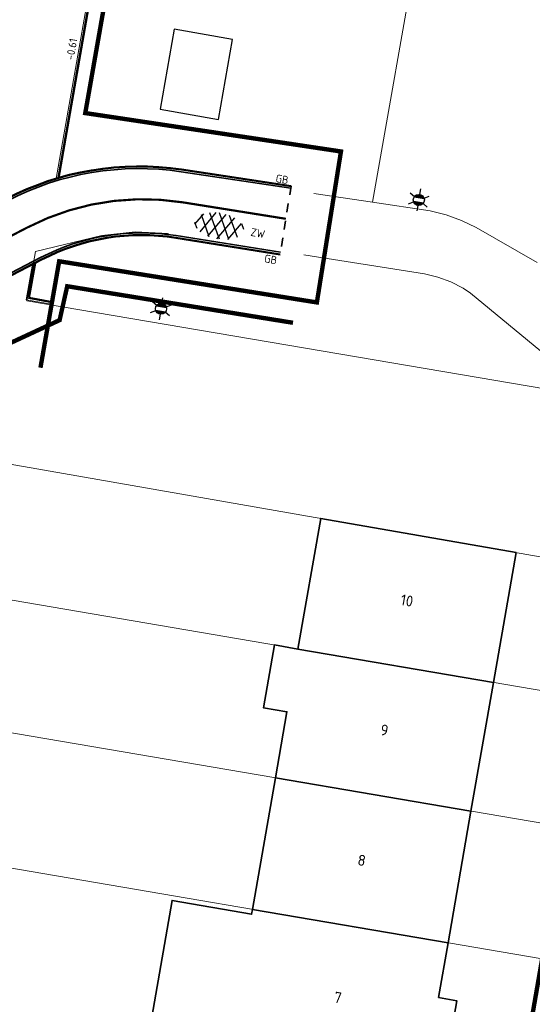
# Model space of a CAD drawing. Header units: metres. Extents: x 2514 to 227642, y 1683 to 852646.
# Tile 224 of 256: x 113847 to 113870, y 426337 to 426382. Entities that reach past the tile are written whole.
import ezdxf
from ezdxf.enums import TextEntityAlignment as Align
from ezdxf.lldxf.tags import DXFTag

# ---------------------------------------------------------------- set-up
doc = ezdxf.new("R2010")
doc.units = ezdxf.units.M
for name, pattern in [('VW-30-270_STREEP', [3, 0.3, -2.7]), ('XX-CENTER', [8, 5, -1, 1, -1]), ('ZZ-HIDDEN-SO', [4, 2, -2])]:
    doc.linetypes.add(name, pattern=pattern)
for name, color, linetype, lineweight in [('B-WE-GR-BEPLANTING_CULTUUR_HEESTERS-GV', 252, 'Continuous', 18), ('B-WE-KG-GRENS_PERCEEL-GV', 252, 'KG-PERCEEL', 18), ('B-WE-OG-BEBOUWING-GV', 4, 'Continuous', 35), ('B-WE-OG-BEBOUWING_HUISNUMMER-T25-200', 7, 'Continuous', 25), ('B-WE-OG-TERREIN_CULTUURSCHEIDING-GV', 252, 'Continuous', 18), ('B-WE-VH-VERHARDING_TEGEL-GV', 252, 'Continuous', 18), ('N-WE-IE-MEUBILAIR_WEGMEUBILAIR_LICHTMAST-S', 7, 'Continuous', 25), ('N-WE-KG-WERKGRENS-G', 7, 'XX-CENTER', 35), ('N-WE-OG-BEBOUWING_TRAFOHUISJE-G', 4, 'Continuous', 25), ('N-WE-VH-KANTOPSLUITING-T18', 1, 'Continuous', 18), ('N-WE-VH-KANTOPSLUITING_ACHTERKANTBAND-G', 1, 'Continuous', 50), ('N-WE-VH-KANTOPSLUITING_GAZONBAND-G', 1, 'Continuous', 35), ('N-WE-VH-KANTOPSLUITING_OPSLUITBAND_100X200-G', 1, 'Continuous', 18), ('N-WE-VH-MATERIAALGRENS-G', 7, 'ZZ-HIDDEN-SO', 35), ('N-WE-VH-NAP-T18', 1, 'Continuous', 18), ('N-WE-VH-VERHARDING_ASFALT-S', 252, 'Continuous', 25), ('N-WE-VW-MARKERING_LANGS_STREEP_30270_010-G', 7, 'VW-30-270_STREEP', 13)]:
    doc.layers.add(name, color=color, linetype=linetype, lineweight=lineweight)
doc.styles.add('ISO', font='NLCS-ISO.ttf')
doc.styles.add('NLCS-ISO', font='NLCS-ISO.ttf', dxfattribs={"height": 1.8})
doc.styles.add('NLCS-ISO-M200-T18', font='NLCS-ISO.ttf', dxfattribs={"height": 0.36})
doc.styles.add('NLCS-ISO-M200-T25', font='NLCS-ISO.ttf', dxfattribs={"height": 0.5})
doc.styles.get("Standard").update_dxf_attribs({"font": 'romans'})
tags = doc.linetypes.add('KG-PERCEEL', pattern='A,5.5,-2,["P",Standard,S=1.8,R=0,X=-0.5,Y=-0.9],-2,5.5,-2,[5,NLCS.SHX,S=0.75,R=0,X=0,Y=0],-2', length=19).pattern_tags.tags
tags[6] = DXFTag(74, 10)

# ---------------------------------------------------------------- blocks, each defined once
blk = doc.blocks.new('N-SIE-WEG_LICHTMAST-SO')
h = blk.add_hatch(color=256)
h.paths.add_polyline_path([(1.16, 0.5, 0.658505), (-1.16, 0.5)])
h.paths.add_polyline_path([(-1.16, -0.5, 0.658505), (1.16, -0.5)])
at = {"flags": 128}
for points in [[(0, 1.27), (0, 2.53)], [(-2.19, 1.27), (-1.1, 0.63)], [(-1.16, 0.5), (1.16, 0.5)], [(1.1, 0.63), (2.19, 1.27)], [(-2.19, -1.27), (-1.1, -0.63)], [(-1.16, -0.5), (1.16, -0.5)], [(0, -1.27), (0, -2.53)], [(2.19, -1.27), (1.1, -0.63)]]:
    blk.add_lwpolyline(points, dxfattribs=at)
at = {"ltscale": 0.5}
blk.add_circle((0, 0), 1.27, dxfattribs=at)
at = {"style": 'NLCS-ISO'}
blk.add_attdef('TYPE', text='', height=1.8, dxfattribs=at).set_placement((0, 2.53), align=Align.BOTTOM_CENTER)
blk = doc.blocks.new('SVH-ASFALT-SO')
at = {"ltscale": 0.1}
for p, q in [((-3.36, 2.17), (-1.83, 4.83)), ((0.36, -0.07), (-2.31, 4.55)), ((-1.91, 0.69), (0.95, 5.64)), ((2.75, -0.22), (-0.47, 5.37)), ((0, 0), (3.27, 5.66)), ((4.87, 0.12), (1.65, 5.7)), ((2.18, -0.23), (5.32, 5.22)), ((6.7, 0.95), (4.04, 5.55)), ((-2.72, 1.26), (-3.45, 2.54)), ((4.66, 0.07), (7.07, 4.25)), ((7.83, 2.99), (7.15, 4.18))]:
    blk.add_line(p, q, dxfattribs=at)
at = {"style": 'NLCS-ISO'}
blk.add_attdef('KLEUR', text='', height=1.8, dxfattribs=at).set_placement((9.49, 2.74), align=Align.MIDDLE_LEFT)
at = {"style": 'NLCS-ISO', "flags": 1}
blk.add_attdef('FUNCTIE', text='', height=1.8, dxfattribs=at).set_placement((0.12, -3.58), align=Align.MIDDLE_CENTER)

msp = doc.modelspace()

# ---------------------------------------------------------------- linework, layer by layer
at = {"layer": 'B-WE-GR-BEPLANTING_CULTUUR_HEESTERS-GV'}
msp.add_lwpolyline([(113853.595, 426372.489), (113852.067, 426372.563), (113850.548, 426372.388), (113847.524, 426371.666), (113847.123, 426369.414), (113870.864, 426365.381), (113873.142, 426364.99), (113872.595, 426365.466), (113867.386, 426369.764), (113867.048, 426369.987), (113866.487, 426370.278), (113865.894, 426370.495), (113865.278, 426370.634), (113859.781, 426371.507)], dxfattribs=at)
at = {"layer": 'B-WE-KG-GRENS_PERCEEL-GV', "ltscale": 0.2}
msp.add_lwpolyline([(113874.316, 426357.076), (113843.822, 426362.397), (113843.249, 426359.059), (113842.786, 426356.369), (113873.279, 426351.167)], close=True, dxfattribs=at)
for points in [[(113842.786, 426356.369), (113841.775, 426350.486), (113872.248, 426345.287), (113873.279, 426351.167)], [(113841.775, 426350.486), (113840.714, 426344.486), (113871.195, 426339.284), (113872.248, 426345.287)]]:
    msp.add_lwpolyline(points, dxfattribs=at)
at = {"layer": 'B-WE-OG-BEBOUWING-GV'}
for points in [[(113869.467, 426357.922), (113860.545, 426359.479), (113859.504, 426353.517), (113868.432, 426351.994)], [(113868.432, 426351.994), (113859.504, 426353.517), (113858.429, 426353.705), (113857.929, 426350.839), (113859.004, 426350.652), (113858.478, 426347.636), (113867.406, 426346.113)], [(113867.406, 426346.113), (113858.478, 426347.636), (113857.43, 426341.633), (113866.358, 426340.109)], [(113865.922, 426337.611), (113866.358, 426340.109), (113857.43, 426341.633), (113857.391, 426341.41), (113853.761, 426342.043), (113852.663, 426335.755), (113856.294, 426335.122), (113865.216, 426333.565), (113865.324, 426334.184), (113866.16, 426334.038), (113866.758, 426337.465)]]:
    msp.add_lwpolyline(points, close=True, dxfattribs=at)
at = {"layer": 'B-WE-OG-TERREIN_CULTUURSCHEIDING-GV'}
msp.add_lwpolyline([(113874.641, 426452.175), (113863.112, 426386.643), (113863.527, 426386.57), (113863.461, 426386.199), (113865.028, 426385.923), (113862.915, 426373.909), (113865.547, 426373.524), (113866.27, 426373.339), (113866.97, 426373.083), (113867.649, 426372.755), (113870.421, 426371.16)], dxfattribs=at)
at = {"layer": 'B-WE-VH-VERHARDING_TEGEL-GV'}
for points in [[(113870.421, 426371.16), (113867.649, 426372.755), (113866.97, 426373.083), (113866.27, 426373.339), (113865.547, 426373.524), (113862.915, 426373.909), (113860.233, 426374.301)], [(113859.781, 426371.507), (113865.278, 426370.634), (113865.894, 426370.495), (113866.487, 426370.278), (113867.048, 426369.987), (113867.386, 426369.764), (113872.595, 426365.466)]]:
    msp.add_lwpolyline(points, dxfattribs=at)
at = {"layer": 'N-WE-KG-WERKGRENS-G', "ltscale": 0.2, "flags": 128}
msp.add_lwpolyline([(113801.169, 426427.714, 0.2, 0.2, 0), (113802.043, 426432.679, 0.2, 0.2, 0), (113753.125, 426441.293, 0.2, 0.2, 0), (113757.668, 426467.094, 0.2, 0.2, 0), (113840.223, 426452.558, 0.2, 0.2, 0), (113842.055, 426462.961, 0.2, 0.2, 0), (113836.075, 426464.014, 0.2, 0.2, 0), (113837.18, 426470.289, 0.2, 0.2, 0), (113851.344, 426467.8, 0.2, 0.2, 0), (113851.439, 426468.351, 0.2, 0.2, -0.132334), (113853.411, 426472.598, 0.2, 0.2, 0), (113854.819, 426474.277, 0.2, 0.2, 0.126418), (113855.679, 426476.072, 0.2, 0.2, 0), (113856.09, 426478.156, 0.2, 0.2, 0), (113860.231, 426477.388, 0.2, 0.2, 0), (113858.228, 426466.59, 0.2, 0.2, 0), (113881.238, 426462.547, 0.2, 0.2, 0), (113879.084, 426450.315, 0.2, 0.2, 0), (113873.795, 426451.231, 0.2, 0.2, 0), (113874.933, 426457.692, 0.2, 0.2, 0), (113860.225, 426460.282, 0.2, 0.2, 0), (113858.721, 426451.741, 0.2, 0.2, 0), (113862.662, 426451.048, 0.2, 0.2, 0), (113849.795, 426377.979, 0.2, 0.2, 0), (113861.47, 426376.226, 0.2, 0.2, 0), (113860.37, 426369.336, 0.2, 0.2, 0), (113848.604, 426371.214, 0.2, 0.2, 0), (113847.749, 426366.356, 0, 0, 0)], format="xyseb", dxfattribs=at)
at = {"layer": 'N-WE-KG-WERKGRENS-G', "ltscale": 0.5, "const_width": 0.2, "flags": 128}
msp.add_lwpolyline([(113875.208, 426365.513), (113869.618, 426333.412), (113863.308, 426334.372), (113862.855, 426331.397), (113875.136, 426329.197), (113871.209, 426306.734), (113849.944, 426310.289), (113850.178, 426311.689), (113845.219, 426312.518), (113844.988, 426311.136), (113831.473, 426313.607), (113835.688, 426336.022), (113839.882, 426335.323), (113840.406, 426338.467), (113844.464, 426361.671), (113842.42, 426362.029), (113843.955, 426366.36), (113848.623, 426368.527), (113848.971, 426370.075), (113859.28, 426368.407)], dxfattribs=at)
at = {"layer": 'N-WE-OG-BEBOUWING_TRAFOHUISJE-G'}
msp.add_lwpolyline([(113853.216, 426378.159), (113855.875, 426377.691), (113856.517, 426381.335), (113853.858, 426381.803)], close=True, dxfattribs=at)
at = {"layer": 'N-WE-VH-KANTOPSLUITING_ACHTERKANTBAND-G', "ltscale": 0.2}
msp.add_lwpolyline([(113850.916, 426388.406), (113848.58, 426375.021)], dxfattribs=at)
at = {"layer": 'N-WE-VH-KANTOPSLUITING_ACHTERKANTBAND-G', "ltscale": 0.2, "flags": 128}
for points in [[(113859.192, 426374.647), (113854.188, 426375.398, 0.158631), (113846.191, 426374.062), (113844.063, 426372.954)], [(113858.695, 426371.528), (113853.933, 426372.288, 0.160989), (113847.799, 426371.292), (113837.672, 426366.017)]]:
    msp.add_lwpolyline(points, format="xyb", dxfattribs=at)
msp.add_lwpolyline([(113847.502, 426371.137), (113847.218, 426369.542), (113848.277, 426369.354)], dxfattribs=at)
at = {"layer": 'N-WE-VH-KANTOPSLUITING_GAZONBAND-G', "ltscale": 0.2, "flags": 128}
for points in [[(113859.177, 426374.548), (113854.173, 426375.299, 0.158631), (113846.237, 426373.973), (113844.109, 426372.865)], [(113858.71, 426371.626), (113853.949, 426372.386, 0.160989), (113847.753, 426371.38), (113837.625, 426366.105)]]:
    msp.add_lwpolyline(points, format="xyb", dxfattribs=at)
at = {"layer": 'N-WE-VH-KANTOPSLUITING_OPSLUITBAND_100X200-G', "ltscale": 0.2, "flags": 128}
for points in [[(113850.818, 426388.423), (113848.473, 426374.99)], [(113848.259, 426369.255), (113847.102, 426369.461), (113847.39, 426371.078)]]:
    msp.add_lwpolyline(points, dxfattribs=at)
at = {"layer": 'N-WE-VH-MATERIAALGRENS-G', "ltscale": 0.2, "flags": 128}
msp.add_lwpolyline([(113859.192, 426374.647), (113858.695, 426371.528)], dxfattribs=at)
at = {"layer": 'N-WE-VW-MARKERING_LANGS_STREEP_30270_010-G', "flags": 128}
msp.add_lwpolyline([(113858.954, 426373.153, 0.1, 0.1, 0), (113854.244, 426373.905, 0.1, 0.1, 0.160783), (113847.128, 426372.746, 0.1, 0.1, 0), (113835.674, 426366.78, 0.1, 0.1, 0)], format="xyseb", dxfattribs=at)

# ---------------------------------------------------------------- block references
at = {"layer": 'N-WE-IE-MEUBILAIR_WEGMEUBILAIR_LICHTMAST-S', "xscale": 0.2, "yscale": 0.2, "zscale": 0.2, "rotation": 350.1566500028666}
for p in [(113865.025, 426374.015), (113853.252, 426369.047)]:
    msp.add_blockref('N-SIE-WEG_LICHTMAST-SO', p, dxfattribs=at)
at = {"layer": 'N-WE-VH-VERHARDING_ASFALT-S', "xscale": 0.2, "yscale": 0.2, "zscale": 0.2, "rotation": 349.6619590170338}
msp.add_blockref('SVH-ASFALT-SO', (113855.388, 426372.359), dxfattribs=at).add_auto_attribs({'KLEUR': 'ZW'})

# ---------------------------------------------------------------- texts
at = {"layer": 'B-WE-OG-BEBOUWING_HUISNUMMER-T25-200', "style": 'NLCS-ISO-M200-T25'}
for s, p in [('10', (113864.483, 426355.729)), ('9', (113863.455, 426349.815)), ('8', (113862.418, 426343.873)), ('7', (113861.328, 426337.607))]:
    msp.add_text(s, height=0.5, rotation=350, dxfattribs=at).set_placement(p, align=Align.MIDDLE)
at = {"layer": 'N-WE-VH-KANTOPSLUITING-T18', "style": 'NLCS-ISO-M200-T18'}
for p in [(113858.465, 426374.832), (113857.943, 426371.176)]:
    msp.add_text('GB', height=0.36, rotation=350.05, dxfattribs=at).set_placement(p)
at = {"layer": 'N-WE-VH-NAP-T18', "style": 'ISO'}
msp.add_text('-0.61', height=0.36, rotation=80.1086, dxfattribs=at).set_placement((113849.265, 426380.376))

doc.saveas('drawing.dxf')
